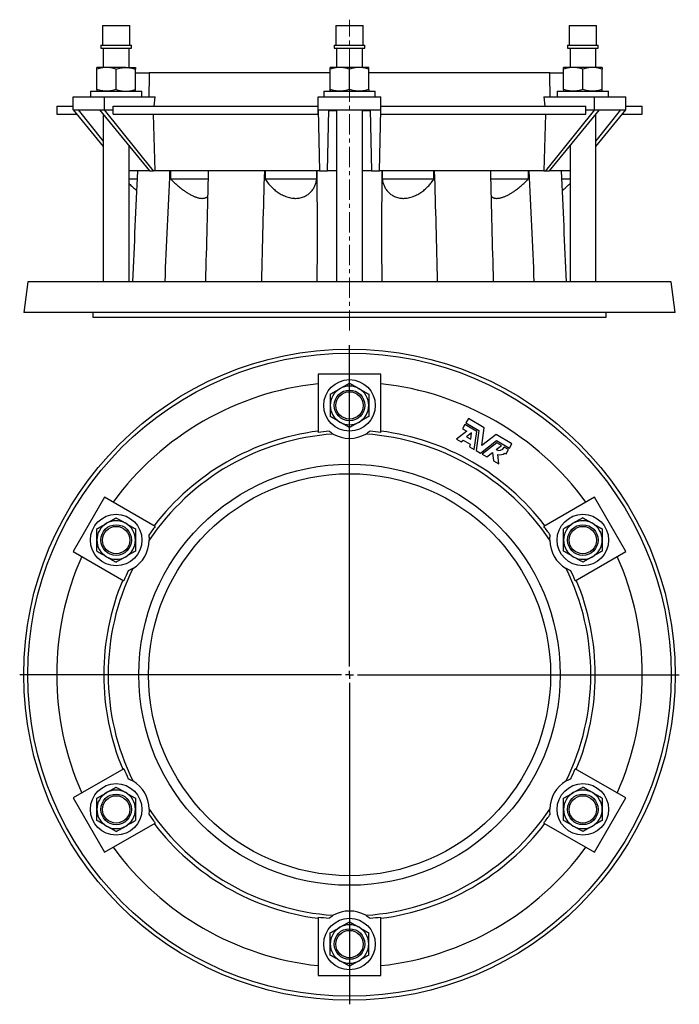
# Model space of a CAD drawing. Header units: millimetres. Extents: x 5 to 838, y -526 to 594.
# Tile 1 of 2: x 5 to 415, y -18 to 594. Entities that reach past the tile are written whole.
import ezdxf

# ---------------------------------------------------------------- set-up
doc = ezdxf.new("R2010")
doc.units = ezdxf.units.MM
doc.linetypes.add('CENTERX2', pattern=[20.32, 12.7, -2.54, 2.54, -2.54])
doc.layers.add('FORMAT', color=7, linetype='Continuous')

# ---------------------------------------------------------------- blocks, each defined once
blk = doc.blocks.new('SW_CENTERMARKSYMBOL_0')
at = {"layer": 'FORMAT', "color": 0}
for p, q in [((0, 5), (0, 205)), ((-5, 0), (-205, 0)), ((0, 0), (-2.5, 0)), ((0, 0), (0, 2.5)), ((0, 0), (0, -2.5)), ((0, 0), (2.5, 0)), ((5, 0), (205, 0)), ((0, -5), (0, -205))]:
    blk.add_line(p, q, dxfattribs=at)

msp = doc.modelspace()

# ---------------------------------------------------------------- linework, layer by layer
at = {"color": 7, "linetype": 'Continuous', "lineweight": 25}
for p, q in [((56.8, 590.76), (56.8, 578.49)), ((56.8, 590.76), (73.8, 590.76)), ((73.8, 578.49), (73.8, 590.76)), ((201.86, 590.76), (201.86, 578.49)), ((201.86, 590.76), (218.86, 590.76)), ((218.86, 578.49), (218.86, 590.76)), ((346.92, 590.76), (346.92, 578.49)), ((346.92, 590.76), (347.08, 590.76)), ((347.08, 590.76), (363.92, 590.76)), ((363.92, 578.49), (363.92, 590.76)), ((55.77, 578.49), (55.77, 576.49)), ((55.77, 578.49), (74.82, 578.49)), ((55.77, 576.49), (74.82, 576.49)), ((57.3, 576.49), (57.3, 564.56)), ((73.3, 564.56), (73.3, 576.49)), ((74.82, 576.49), (74.82, 578.49)), ((200.83, 578.49), (200.83, 576.49)), ((200.83, 578.49), (219.88, 578.49)), ((200.83, 576.49), (219.88, 576.49)), ((202.36, 576.49), (202.36, 564.56)), ((218.36, 564.56), (218.36, 576.49)), ((219.88, 576.49), (219.88, 578.49)), ((345.89, 578.49), (345.89, 576.49)), ((345.89, 578.49), (346.08, 578.49)), ((345.89, 576.49), (346.08, 576.49)), ((346.08, 578.49), (364.94, 578.49)), ((346.08, 576.49), (364.94, 576.49)), ((347.42, 576.49), (347.42, 564.56)), ((363.42, 564.56), (363.42, 576.49)), ((364.94, 576.49), (364.94, 578.49)), ((59.3, 564.56), (53.3, 564.56)), ((53.3, 550.83), (53.3, 563.49)), ((71.3, 564.56), (59.3, 564.56)), ((65.3, 550.83), (65.3, 563.49)), ((71.3, 564.56), (77.3, 564.56)), ((77.3, 550.83), (77.3, 563.49)), ((204.36, 564.56), (198.36, 564.56)), ((198.36, 550.83), (198.36, 563.49)), ((216.36, 564.56), (204.36, 564.56)), ((210.36, 550.83), (210.36, 563.49)), ((222.36, 564.56), (216.36, 564.56)), ((222.36, 550.83), (222.36, 563.49)), ((349.42, 564.56), (343.42, 564.56)), ((343.42, 550.83), (343.42, 563.49)), ((361.42, 564.56), (349.42, 564.56)), ((355.42, 550.83), (355.42, 563.49)), ((367.42, 564.56), (361.42, 564.56)), ((367.42, 550.83), (367.42, 563.49)), ((77.3, 561.26), (85.8, 561.26)), ((198.36, 561.26), (85.8, 561.26)), ((334.92, 561.26), (222.36, 561.26)), ((334.92, 561.26), (343.42, 561.26)), ((38.66, 538.26), (38.66, 546.26)), ((38.66, 546.26), (58.16, 546.26)), ((49.3, 549.76), (49.3, 546.26)), ((49.3, 549.76), (49.94, 549.76)), ((49.94, 549.76), (81.3, 549.76)), ((58.16, 538.26), (58.16, 546.26)), ((58.16, 546.26), (89.58, 546.26)), ((81.3, 546.26), (81.3, 549.76)), ((88.93, 540.56), (89.58, 546.26)), ((190.86, 538.26), (190.86, 546.26)), ((190.86, 546.26), (229.86, 546.26)), ((194.36, 549.76), (194.36, 546.26)), ((194.36, 549.76), (206.58, 549.76)), ((206.58, 549.76), (226.36, 549.76)), ((226.36, 546.26), (226.36, 549.76)), ((229.86, 538.26), (229.86, 546.26)), ((331.13, 546.26), (331.79, 540.56)), ((331.13, 546.26), (362.55, 546.26)), ((339.42, 549.76), (339.42, 546.26)), ((339.42, 549.76), (366.99, 549.76)), ((362.55, 538.26), (362.55, 546.26)), ((362.55, 546.26), (382.05, 546.26)), ((366.99, 549.76), (371.42, 549.76)), ((371.42, 546.26), (371.42, 549.76)), ((382.05, 538.26), (382.05, 546.26)), ((28.36, 540.56), (28.36, 535.56)), ((28.36, 540.56), (38.66, 540.56)), ((63.4, 538.26), (63.4, 540.56)), ((63.4, 540.56), (190.86, 540.56)), ((229.86, 540.56), (357.32, 540.56)), ((357.32, 538.26), (357.32, 540.56)), ((382.05, 540.56), (392.36, 540.56)), ((392.36, 535.56), (392.36, 540.56)), ((28.36, 535.56), (40.87, 535.56)), ((38.66, 538.26), (41.96, 538.26)), ((38.66, 538.26), (57.3, 515.48)), ((41.96, 538.26), (54.86, 538.26)), ((57.3, 519.01), (41.96, 538.26)), ((54.86, 538.26), (85.95, 500.26)), ((54.86, 538.26), (58.16, 538.26)), ((57.3, 535.29), (57.3, 431.26)), ((58.16, 538.26), (63.4, 538.26)), ((88.45, 500.26), (58.16, 538.26)), ((63.4, 535.56), (63.4, 538.26)), ((63.4, 535.56), (190.86, 535.56)), ((89.51, 500.26), (88.61, 535.56)), ((190.86, 538.26), (197.45, 538.26)), ((190.86, 538.26), (191.65, 500.26)), ((190.86, 535.56), (190.86, 538.26)), ((190.87, 537.51), (190.86, 537.51)), ((196.65, 500.26), (197.45, 538.26)), ((202.36, 537.51), (197.43, 537.51)), ((197.45, 538.26), (223.26, 538.26)), ((202.36, 538.26), (202.36, 431.26)), ((218.36, 431.26), (218.36, 538.26)), ((223.28, 537.51), (218.36, 537.51)), ((223.26, 538.26), (224.06, 500.26)), ((223.26, 538.26), (229.86, 538.26)), ((229.06, 500.26), (229.86, 538.26)), ((229.86, 537.51), (229.84, 537.51)), ((229.86, 535.56), (229.86, 538.26)), ((229.86, 535.56), (357.32, 535.56)), ((332.1, 535.56), (331.2, 500.26)), ((362.55, 538.26), (332.26, 500.26)), ((334.76, 500.26), (365.85, 538.26)), ((357.32, 535.56), (357.32, 538.26)), ((357.32, 538.26), (362.55, 538.26)), ((362.55, 538.26), (365.85, 538.26)), ((378.76, 538.26), (363.42, 519.01)), ((363.42, 515.48), (382.05, 538.26)), ((363.42, 431.26), (363.42, 535.29)), ((365.85, 538.26), (378.76, 538.26)), ((378.76, 538.26), (382.05, 538.26)), ((379.84, 535.56), (392.36, 535.56)), ((73.3, 431.26), (73.3, 515.73)), ((347.42, 515.73), (347.42, 431.26)), ((85.95, 500.26), (73.3, 500.26)), ((85.95, 500.26), (88.45, 500.26)), ((89.51, 500.26), (88.45, 500.26)), ((191.65, 500.26), (89.51, 500.26)), ((99.16, 500.26), (99.16, 495.26)), ((157.9, 500.26), (157.9, 495.26)), ((190.03, 495.26), (190.03, 500.26)), ((191.65, 500.26), (196.65, 500.26)), ((202.36, 500.26), (196.65, 500.26)), ((224.06, 500.26), (218.36, 500.26)), ((224.06, 500.26), (229.06, 500.26)), ((331.2, 500.26), (229.06, 500.26)), ((230.69, 500.26), (230.69, 495.26)), ((262.82, 495.26), (262.82, 500.26)), ((321.55, 495.26), (321.55, 500.26)), ((331.2, 500.26), (332.26, 500.26)), ((332.26, 500.26), (334.76, 500.26)), ((347.42, 500.26), (334.76, 500.26)), ((73.3, 495.26), (78.28, 495.26)), ((99.16, 495.26), (122.41, 495.26)), ((157.9, 495.26), (190.03, 495.26)), ((230.69, 495.26), (262.82, 495.26)), ((298.31, 495.26), (321.55, 495.26)), ((342.44, 495.26), (347.42, 495.26)), ((10.36, 431.26), (7.86, 412.26)), ((410.36, 431.26), (10.36, 431.26)), ((412.86, 412.26), (410.36, 431.26)), ((412.86, 412.26), (7.86, 412.26)), ((50.86, 412.26), (50.86, 409.26)), ((369.86, 409.26), (369.86, 412.26)), ((50.86, 409.26), (210.36, 409.26)), ((210.36, 409.26), (369.86, 409.26)), ((190.86, 373.9), (190.86, 337.62)), ((229.86, 373.9), (190.86, 373.9)), ((229.86, 337.62), (229.86, 373.9)), ((284.29, 346.16), (282.75, 343.49)), ((282.75, 343.49), (290.76, 338.86)), ((294.13, 340.47), (284.29, 346.16)), ((283.2, 338.42), (276.86, 333.29)), ((282.15, 342.46), (280.67, 339.88)), ((280.67, 339.88), (283.2, 338.42)), ((289.47, 338.23), (282.15, 342.46)), ((286.23, 337.29), (283.15, 334.8)), ((285.69, 333.34), (286.23, 337.29)), ((287.91, 326.91), (289.47, 338.23)), ((290.76, 338.86), (289.02, 326.27)), ((292.6, 329.35), (294.13, 340.47)), ((276.86, 333.29), (279.72, 331.64)), ((279.72, 331.64), (281.08, 332.74)), ((281.08, 332.74), (285.27, 330.32)), ((283.15, 334.8), (285.69, 333.34)), ((291.72, 324.71), (301.75, 332.51)), ((301.47, 336.24), (292.6, 329.35)), ((301.85, 331.08), (292.83, 324.07)), ((311.31, 330.56), (301.47, 336.24)), ((301.75, 332.51), (309.77, 327.89)), ((304.74, 329.42), (301.85, 331.08)), ((285.27, 330.32), (285.03, 328.57)), ((285.03, 328.57), (287.91, 326.91)), ((289.02, 326.27), (291.72, 324.71)), ((295.71, 322.41), (299.26, 325.16)), ((299.26, 325.16), (299.89, 319.99)), ((301.44, 326.86), (304.74, 329.42)), ((309.17, 326.86), (306.6, 328.34)), ((306.92, 324.73), (307.69, 324.28)), ((307.69, 324.28), (309.17, 326.86)), ((309.77, 327.89), (311.31, 330.56)), ((292.83, 324.07), (295.71, 322.41)), ((299.89, 319.99), (303.24, 318.06)), ((303.24, 318.06), (302.52, 323.91)), ((58.16, 297.29), (38.66, 263.51)), ((89.58, 279.15), (58.16, 297.29)), ((362.55, 297.29), (331.13, 279.15)), ((382.05, 263.51), (362.55, 297.29)), ((38.66, 263.51), (70.08, 245.37)), ((350.63, 245.37), (382.05, 263.51)), ((70.08, 128.43), (38.66, 110.29)), ((382.05, 110.29), (350.63, 128.43)), ((38.66, 110.29), (58.16, 76.51)), ((362.55, 76.51), (382.05, 110.29)), ((58.16, 76.51), (89.58, 94.66)), ((331.13, 94.66), (362.55, 76.51)), ((190.86, 36.18), (190.86, -0.1)), ((229.86, -0.1), (229.86, 36.18)), ((190.86, -0.1), (229.86, -0.1))]:
    msp.add_line(p, q, dxfattribs=at)
for centre, radius in [((210.36, 186.9), 202.5), ((210.36, 186.9), 200), ((210.36, 354.4), 16), ((210.36, 354.4), 9.52), ((210.36, 354.4), 8.5), ((210.36, 186.9), 131), ((210.36, 186.9), 125), ((65.3, 270.65), 16), ((355.42, 270.65), 16), ((65.3, 270.65), 9.53), ((65.3, 270.65), 8.5), ((355.42, 270.65), 9.52), ((355.42, 270.65), 8.5), ((65.3, 103.15), 16), ((355.42, 103.15), 16), ((65.3, 103.15), 9.53), ((65.3, 103.15), 8.5), ((355.42, 103.15), 9.52), ((355.42, 103.15), 8.5), ((210.36, 19.4), 16), ((210.36, 19.4), 9.52), ((210.36, 19.4), 8.5)]:
    msp.add_circle(centre, radius, dxfattribs=at)
for centre, radius, start, end in [((210.36, 186.9), 182, 96.15064, 143.84936), ((210.36, 186.9), 182, 36.15064, 83.84936), ((210.36, 354.4), 12, 120, 180), ((210.36, 354.4), 12, 60, 120), ((210.36, 354.4), 12, 0, 60), ((210.36, 354.4), 12, 180, 240), ((210.36, 354.4), 12, 300, 0), ((210.36, 354.4), 12, 240, 300), ((210.36, 186.9), 152.73, 97.33557, 142.66443), ((210.36, 186.9), 151.97, 94.80892, 97.37199), ((210.36, 186.9), 151.97, 82.62801, 85.19108), ((210.36, 186.9), 152.73, 37.33557, 82.66443), ((210.36, 186.9), 150, 93.86015, 146.13985), ((210.36, 354.4), 20.5, 240.48869, 299.51131), ((210.36, 186.9), 150, 33.86015, 86.13985), ((303.25, 330.27), 3.86, 242.05228, 330), ((303.97, 328.36), 4.68, 251.99113, 309.07517), ((65.3, 270.65), 12, 60, 120), ((355.42, 270.65), 12, 60, 120), ((65.3, 270.65), 12, 120, 180), ((65.3, 270.65), 12, 0, 60), ((210.36, 186.9), 151.97, 142.62801, 145.19108), ((210.36, 186.9), 151.97, 34.80892, 37.37199), ((355.42, 270.65), 12, 120, 180), ((355.42, 270.65), 12, 0, 60), ((65.3, 270.65), 12, 180, 240), ((65.3, 270.65), 12, 300, 0), ((65.3, 270.65), 20.5, 300.48869, 359.51131), ((355.42, 270.65), 20.5, 180.48869, 239.51131), ((355.42, 270.65), 12, 180, 240), ((355.42, 270.65), 12, 300, 0), ((210.36, 186.9), 182, 156.15064, 203.84936), ((65.3, 270.65), 12, 240, 300), ((355.42, 270.65), 12, 240, 300), ((210.36, 186.9), 182, 336.15064, 23.84936), ((210.36, 186.9), 150, 153.86015, 206.13985), ((210.36, 186.9), 151.97, 154.80892, 157.37199), ((210.36, 186.9), 150, 333.86015, 26.13985), ((210.36, 186.9), 151.97, 22.62801, 25.19108), ((210.36, 186.9), 152.73, 157.33557, 202.66443), ((210.36, 186.9), 152.73, 337.33557, 22.66443), ((210.36, 186.9), 151.97, 202.62801, 205.19108), ((210.36, 186.9), 151.97, 334.80892, 337.37199), ((65.3, 103.15), 20.5, 0.48869, 59.51131), ((355.42, 103.15), 20.5, 120.48869, 179.51131), ((65.3, 103.15), 12, 120, 180), ((65.3, 103.15), 12, 60, 120), ((65.3, 103.15), 12, 0, 60), ((355.42, 103.15), 12, 120, 180), ((355.42, 103.15), 12, 60, 120), ((355.42, 103.15), 12, 0, 60), ((65.3, 103.15), 12, 180, 240), ((65.3, 103.15), 12, 300, 0), ((210.36, 186.9), 151.97, 214.80892, 217.37199), ((210.36, 186.9), 150, 213.86015, 266.13985), ((210.36, 186.9), 150, 273.86015, 326.13985), ((210.36, 186.9), 151.97, 322.62801, 325.19108), ((355.42, 103.15), 12, 180, 240), ((355.42, 103.15), 12, 300, 0), ((65.3, 103.15), 12, 240, 300), ((210.36, 186.9), 152.73, 217.33557, 262.66443), ((210.36, 186.9), 152.73, 277.33557, 322.66443), ((355.42, 103.15), 12, 240, 300), ((210.36, 186.9), 182, 216.15064, 263.84936), ((210.36, 186.9), 182, 276.15064, 323.84936), ((210.36, 19.4), 20.5, 60.48869, 119.51131), ((210.36, 186.9), 151.97, 262.62801, 265.19108), ((210.36, 19.4), 12, 60, 120), ((210.36, 186.9), 151.97, 274.80892, 277.37199), ((210.36, 19.4), 12, 120, 180), ((210.36, 19.4), 12, 0, 60), ((210.36, 19.4), 12, 180, 240), ((210.36, 19.4), 12, 300, 0), ((210.36, 19.4), 12, 240, 300)]:
    msp.add_arc(centre, radius, start, end, dxfattribs=at)
for points, knots in [([(59.3, 564.56), (58.79, 564.56), (58.28, 564.53), (57.26, 564.44), (56.76, 564.36), (55.26, 564.08), (54.28, 563.81), (53.3, 563.49)], [0, 0, 0, 0, 0.25, 0.25, 0.5, 0.5, 1, 1, 1, 1]), ([(53.3, 563.49), (53.3, 563.82), (53.3, 564.08), (53.3, 564.46), (53.3, 564.56), (53.3, 564.56)], [0, 0, 0, 0, 0.5, 0.5, 1, 1, 1, 1]), ([(65.3, 563.49), (64.32, 563.82), (63.33, 564.08), (61.33, 564.46), (60.32, 564.56), (59.3, 564.56)], [0, 0, 0, 0, 0.5, 0.5, 1, 1, 1, 1]), ([(65.3, 563.49), (66.27, 563.81), (67.27, 564.09), (69.28, 564.46), (70.28, 564.56), (71.3, 564.56)], [0, 0, 0, 0, 0.5, 0.5, 1, 1, 1, 1]), ([(71.3, 564.56), (71.8, 564.56), (72.31, 564.54), (73.33, 564.44), (73.84, 564.36), (75.34, 564.08), (76.33, 563.81), (77.3, 563.49)], [0, 0, 0, 0, 0.25, 0.25, 0.5, 0.5, 1, 1, 1, 1]), ([(77.3, 564.56), (77.3, 564.56), (77.3, 564.53), (77.3, 564.44), (77.3, 564.36), (77.3, 564.08), (77.3, 563.81), (77.3, 563.49)], [0, 0, 0, 0, 0.25, 0.25, 0.5, 0.5, 1, 1, 1, 1]), ([(204.36, 564.56), (203.85, 564.56), (203.34, 564.53), (202.32, 564.44), (201.82, 564.36), (200.32, 564.08), (199.34, 563.81), (198.36, 563.49)], [0, 0, 0, 0, 0.25, 0.25, 0.5, 0.5, 1, 1, 1, 1]), ([(198.36, 563.49), (198.36, 563.81), (198.36, 564.09), (198.36, 564.46), (198.36, 564.56), (198.36, 564.56)], [0, 0, 0, 0, 0.5, 0.5, 1, 1, 1, 1]), ([(210.36, 563.49), (209.38, 563.82), (208.39, 564.08), (206.39, 564.46), (205.38, 564.56), (204.36, 564.56)], [0, 0, 0, 0, 0.5, 0.5, 1, 1, 1, 1]), ([(216.36, 564.56), (215.85, 564.56), (215.34, 564.53), (214.32, 564.44), (213.82, 564.36), (212.32, 564.08), (211.34, 563.81), (210.36, 563.49)], [0, 0, 0, 0, 0.25, 0.25, 0.5, 0.5, 1, 1, 1, 1]), ([(222.36, 563.49), (221.38, 563.82), (220.39, 564.08), (218.39, 564.46), (217.38, 564.56), (216.36, 564.56)], [0, 0, 0, 0, 0.5, 0.5, 1, 1, 1, 1]), ([(222.36, 563.49), (222.36, 563.81), (222.36, 564.09), (222.36, 564.46), (222.36, 564.56), (222.36, 564.56)], [0, 0, 0, 0, 0.5, 0.5, 1, 1, 1, 1]), ([(349.42, 564.56), (348.91, 564.56), (348.4, 564.54), (347.38, 564.44), (346.87, 564.36), (345.37, 564.08), (344.39, 563.81), (343.42, 563.49)], [0, 0, 0, 0, 0.25, 0.25, 0.5, 0.5, 1, 1, 1, 1]), ([(343.42, 563.49), (343.42, 563.82), (343.42, 564.08), (343.42, 564.46), (343.42, 564.56), (343.42, 564.56)], [0, 0, 0, 0, 0.5, 0.5, 1, 1, 1, 1]), ([(355.42, 563.49), (354.44, 563.81), (353.44, 564.09), (351.44, 564.46), (350.43, 564.56), (349.42, 564.56)], [0, 0, 0, 0, 0.5, 0.5, 1, 1, 1, 1]), ([(361.42, 564.56), (360.91, 564.56), (360.4, 564.53), (359.38, 564.44), (358.88, 564.36), (357.38, 564.08), (356.4, 563.81), (355.42, 563.49)], [0, 0, 0, 0, 0.25, 0.25, 0.5, 0.5, 1, 1, 1, 1]), ([(367.42, 563.49), (366.43, 563.82), (365.45, 564.08), (363.45, 564.46), (362.44, 564.56), (361.42, 564.56)], [0, 0, 0, 0, 0.5, 0.5, 1, 1, 1, 1]), ([(367.42, 564.56), (367.42, 564.56), (367.42, 564.53), (367.42, 564.44), (367.42, 564.36), (367.42, 564.08), (367.42, 563.81), (367.42, 563.49)], [0, 0, 0, 0, 0.25, 0.25, 0.5, 0.5, 1, 1, 1, 1]), ([(85.8, 561.26), (85.8, 558.77), (85.78, 556.28), (85.7, 551.28), (85.65, 548.77), (85.58, 546.26)], [0, 0, 0, 0, 0.5, 0.5, 1, 1, 1, 1]), ([(335.14, 546.26), (335.07, 548.77), (335.01, 551.28), (334.93, 556.28), (334.91, 558.77), (334.92, 561.26)], [0, 0, 0, 0, 0.5, 0.5, 1, 1, 1, 1]), ([(59.3, 549.76), (58.79, 549.76), (58.28, 549.79), (57.26, 549.88), (56.76, 549.96), (55.26, 550.24), (54.28, 550.51), (53.3, 550.83)], [0, 0, 0, 0, 0.25, 0.25, 0.5, 0.5, 1, 1, 1, 1]), ([(53.3, 550.83), (53.3, 550.5), (53.3, 550.24), (53.3, 549.86), (53.3, 549.76), (53.3, 549.76)], [0, 0, 0, 0, 0.5, 0.5, 1, 1, 1, 1]), ([(65.3, 550.83), (64.32, 550.5), (63.33, 550.24), (61.33, 549.86), (60.32, 549.76), (59.3, 549.76)], [0, 0, 0, 0, 0.5, 0.5, 1, 1, 1, 1]), ([(65.3, 550.83), (66.27, 550.51), (67.27, 550.23), (69.28, 549.86), (70.28, 549.76), (71.3, 549.76)], [0, 0, 0, 0, 0.5, 0.5, 1, 1, 1, 1]), ([(71.3, 549.76), (71.8, 549.76), (72.31, 549.78), (73.33, 549.88), (73.84, 549.96), (75.34, 550.24), (76.33, 550.51), (77.3, 550.83)], [0, 0, 0, 0, 0.25, 0.25, 0.5, 0.5, 1, 1, 1, 1]), ([(77.3, 549.76), (77.3, 549.76), (77.3, 549.79), (77.3, 549.88), (77.3, 549.96), (77.3, 550.24), (77.3, 550.51), (77.3, 550.83)], [0, 0, 0, 0, 0.25, 0.25, 0.5, 0.5, 1, 1, 1, 1]), ([(198.16, 549.76), (198.18, 549.85), (198.24, 550.24), (198.3, 550.63), (198.36, 550.94)], [0, 0, 0, 0, 0.221554, 1, 1, 1, 1]), ([(204.36, 549.76), (203.85, 549.76), (203.34, 549.79), (202.32, 549.88), (201.82, 549.96), (200.32, 550.24), (199.34, 550.51), (198.36, 550.83)], [0, 0, 0, 0, 0.25, 0.25, 0.5, 0.5, 1, 1, 1, 1]), ([(198.36, 550.83), (198.36, 550.51), (198.36, 550.23), (198.36, 549.86), (198.36, 549.76), (198.36, 549.76)], [0, 0, 0, 0, 0.5, 0.5, 1, 1, 1, 1]), ([(210.36, 550.83), (209.38, 550.5), (208.39, 550.24), (206.39, 549.86), (205.38, 549.76), (204.36, 549.76)], [0, 0, 0, 0, 0.5, 0.5, 1, 1, 1, 1]), ([(216.36, 549.76), (215.85, 549.76), (215.34, 549.79), (214.32, 549.88), (213.82, 549.96), (212.32, 550.24), (211.34, 550.51), (210.36, 550.83)], [0, 0, 0, 0, 0.25, 0.25, 0.5, 0.5, 1, 1, 1, 1]), ([(222.36, 550.83), (221.38, 550.5), (220.39, 550.24), (218.39, 549.86), (217.38, 549.76), (216.36, 549.76)], [0, 0, 0, 0, 0.5, 0.5, 1, 1, 1, 1]), ([(222.36, 550.94), (222.41, 550.63), (222.48, 550.24), (222.54, 549.85), (222.55, 549.76)], [0, 0, 0, 0, 0.776019, 1, 1, 1, 1]), ([(222.36, 550.83), (222.36, 550.51), (222.36, 550.23), (222.36, 549.86), (222.36, 549.76), (222.36, 549.76)], [0, 0, 0, 0, 0.5, 0.5, 1, 1, 1, 1]), ([(349.42, 549.76), (348.91, 549.76), (348.4, 549.78), (347.38, 549.88), (346.87, 549.96), (345.37, 550.24), (344.39, 550.51), (343.42, 550.83)], [0, 0, 0, 0, 0.25, 0.25, 0.5, 0.5, 1, 1, 1, 1]), ([(343.42, 550.83), (343.42, 550.5), (343.42, 550.24), (343.42, 549.86), (343.42, 549.76), (343.42, 549.76)], [0, 0, 0, 0, 0.5, 0.5, 1, 1, 1, 1]), ([(355.42, 550.83), (354.44, 550.51), (353.44, 550.23), (351.44, 549.86), (350.43, 549.76), (349.42, 549.76)], [0, 0, 0, 0, 0.5, 0.5, 1, 1, 1, 1]), ([(361.42, 549.76), (360.91, 549.76), (360.4, 549.79), (359.38, 549.88), (358.88, 549.96), (357.38, 550.24), (356.4, 550.51), (355.42, 550.83)], [0, 0, 0, 0, 0.25, 0.25, 0.5, 0.5, 1, 1, 1, 1]), ([(367.42, 550.83), (366.43, 550.5), (365.45, 550.24), (363.45, 549.86), (362.44, 549.76), (361.42, 549.76)], [0, 0, 0, 0, 0.5, 0.5, 1, 1, 1, 1]), ([(367.42, 549.76), (367.42, 549.76), (367.42, 549.79), (367.42, 549.88), (367.42, 549.96), (367.42, 550.24), (367.42, 550.51), (367.42, 550.83)], [0, 0, 0, 0, 0.25, 0.25, 0.5, 0.5, 1, 1, 1, 1]), ([(73.3, 492.32), (73.35, 492.28), (73.76, 491.89), (74.53, 491.17), (75.61, 490.17), (76.56, 489.31), (77.35, 488.61), (77.79, 488.24), (77.98, 488.07)], [0, 0, 0, 0, 0.030124, 0.258448, 0.486919, 0.715195, 0.871237, 1, 1, 1, 1]), ([(99.16, 495.26), (99.5, 494.91), (100.17, 494.22), (101.23, 493.19), (102.32, 492.17), (103.45, 491.17), (104.62, 490.17), (105.69, 489.31), (106.65, 488.58), (107.5, 487.96), (108.37, 487.35), (109.25, 486.77), (110.15, 486.21), (111.1, 485.66), (112.09, 485.12), (113.02, 484.67), (113.84, 484.31), (114.55, 484.03), (115.3, 483.77), (116.09, 483.54), (116.92, 483.34), (117.73, 483.21), (118.51, 483.15), (119.23, 483.16), (119.92, 483.24), (120.56, 483.38), (121.14, 483.59), (121.65, 483.85), (121.99, 484.06), (122.15, 484.2), (122.16, 484.22)], [0, 0, 0, 0, 0.0485923, 0.0972088, 0.1457969, 0.19548, 0.2451956, 0.2948685, 0.3288229, 0.3627925, 0.3967427, 0.4314175, 0.4661148, 0.500782, 0.5403888, 0.5799902, 0.6070667, 0.6341637, 0.6612349, 0.6943432, 0.7274484, 0.7614892, 0.7955285, 0.828659, 0.8617905, 0.8959245, 0.9300613, 0.9627481, 0.9954378, 1, 1, 1, 1]), ([(157.9, 495.26), (158.81, 493.81), (159.88, 492.4), (161.44, 490.71), (161.76, 490.38), (162.43, 489.72), (162.77, 489.39), (163.85, 488.43), (164.61, 487.82), (166.21, 486.67), (167.06, 486.13), (168.86, 485.14), (169.79, 484.7), (171.25, 484.15), (171.74, 483.98), (172.75, 483.69), (173.26, 483.57), (174.28, 483.37), (174.79, 483.29), (175.56, 483.21), (175.82, 483.19), (176.33, 483.17), (176.59, 483.16), (177.85, 483.16), (178.83, 483.26), (180.23, 483.57), (180.68, 483.69), (181.56, 483.98), (181.97, 484.15), (183.18, 484.7), (183.93, 485.15), (185.26, 486.13), (185.85, 486.67), (186.92, 487.82), (187.39, 488.44), (188.21, 489.71), (188.56, 490.37), (189.15, 491.72), (189.39, 492.41), (189.78, 493.81), (189.93, 494.53), (190.03, 495.26)], [0, 0, 0, 0, 0.125, 0.125, 0.15625, 0.15625, 0.1875, 0.1875, 0.25, 0.25, 0.3125, 0.3125, 0.375, 0.375, 0.40625, 0.40625, 0.4375, 0.4375, 0.46875, 0.46875, 0.484375, 0.484375, 0.5, 0.5, 0.5625, 0.5625, 0.59375, 0.59375, 0.625, 0.625, 0.6875, 0.6875, 0.75, 0.75, 0.8125, 0.8125, 0.875, 0.875, 0.9375, 0.9375, 1, 1, 1, 1]), ([(230.69, 495.26), (230.88, 493.81), (231.26, 492.4), (232, 490.71), (232.17, 490.38), (232.52, 489.72), (232.71, 489.39), (233.33, 488.43), (233.8, 487.82), (234.86, 486.67), (235.45, 486.13), (236.8, 485.14), (237.53, 484.7), (238.73, 484.15), (239.15, 483.98), (240.03, 483.69), (240.48, 483.57), (241.41, 483.37), (241.89, 483.29), (242.62, 483.21), (242.87, 483.19), (243.37, 483.17), (243.62, 483.16), (244.89, 483.16), (245.91, 483.26), (247.44, 483.57), (247.96, 483.69), (248.96, 483.98), (249.46, 484.15), (250.92, 484.7), (251.87, 485.15), (253.66, 486.13), (254.5, 486.67), (256.11, 487.82), (256.87, 488.44), (258.3, 489.71), (258.96, 490.37), (260.2, 491.72), (260.78, 492.41), (261.86, 493.81), (262.36, 494.53), (262.82, 495.26)], [0, 0, 0, 0, 0.125, 0.125, 0.15625, 0.15625, 0.1875, 0.1875, 0.25, 0.25, 0.3125, 0.3125, 0.375, 0.375, 0.40625, 0.40625, 0.4375, 0.4375, 0.46875, 0.46875, 0.484375, 0.484375, 0.5, 0.5, 0.5625, 0.5625, 0.59375, 0.59375, 0.625, 0.625, 0.6875, 0.6875, 0.75, 0.75, 0.8125, 0.8125, 0.875, 0.875, 0.9375, 0.9375, 1, 1, 1, 1]), ([(298.55, 484.22), (298.62, 484.16), (298.82, 484), (299.2, 483.77), (299.7, 483.54), (300.29, 483.34), (300.94, 483.21), (301.64, 483.15), (302.38, 483.16), (303.15, 483.24), (303.97, 483.38), (304.81, 483.59), (305.66, 483.85), (306.51, 484.16), (307.38, 484.53), (308.26, 484.94), (309.14, 485.39), (310.01, 485.88), (310.89, 486.41), (311.77, 486.97), (312.64, 487.56), (313.63, 488.25), (314.71, 489.07), (315.88, 490), (317.04, 490.97), (318.17, 491.97), (319.28, 493), (320.42, 494.1), (321.16, 494.86), (321.55, 495.26)], [0, 0, 0, 0, 0.0178717, 0.0449382, 0.0780405, 0.1111398, 0.1451745, 0.1792076, 0.2123322, 0.2454577, 0.2795856, 0.3137163, 0.3463972, 0.3790812, 0.4124589, 0.4458398, 0.4792428, 0.5126783, 0.5460896, 0.5804291, 0.614793, 0.6491385, 0.6974788, 0.7458656, 0.7942182, 0.8438968, 0.8936098, 0.9432949, 1, 1, 1, 1]), ([(342.73, 488.07), (342.77, 488.1), (343.15, 488.43), (343.87, 489.07), (344.91, 490), (345.97, 490.97), (346.8, 491.74), (347.29, 492.2), (347.42, 492.32)], [0, 0, 0, 0, 0.027286, 0.249471, 0.471869, 0.694111, 0.922448, 1, 1, 1, 1]), ([(204.36, 364.79), (204.87, 365.09), (205.38, 365.38), (206.39, 365.97), (206.89, 366.26), (208.39, 367.12), (209.38, 367.69), (210.36, 368.26)], [0, 0, 0, 0, 0.25, 0.25, 0.5, 0.5, 1, 1, 1, 1]), ([(210.36, 368.26), (211.34, 367.69), (212.33, 367.12), (214.33, 365.97), (215.33, 365.38), (216.36, 364.79)], [0, 0, 0, 0, 0.5, 0.5, 1, 1, 1, 1]), ([(198.36, 361.33), (199.34, 361.9), (200.33, 362.47), (202.33, 363.62), (203.33, 364.2), (204.36, 364.79)], [0, 0, 0, 0, 0.5, 0.5, 1, 1, 1, 1]), ([(198.36, 361.33), (198.36, 360.2), (198.36, 359.05), (198.36, 356.74), (198.36, 355.57), (198.36, 354.4)], [0, 0, 0, 0, 0.5, 0.5, 1, 1, 1, 1]), ([(216.36, 364.79), (216.87, 364.5), (217.38, 364.21), (218.39, 363.62), (218.89, 363.33), (220.39, 362.47), (221.38, 361.9), (222.36, 361.33)], [0, 0, 0, 0, 0.25, 0.25, 0.5, 0.5, 1, 1, 1, 1]), ([(222.36, 361.33), (222.36, 360.2), (222.36, 359.05), (222.36, 356.74), (222.36, 355.57), (222.36, 354.4)], [0, 0, 0, 0, 0.5, 0.5, 1, 1, 1, 1]), ([(198.36, 354.4), (198.36, 353.82), (198.36, 353.23), (198.36, 352.05), (198.36, 351.46), (198.36, 349.73), (198.36, 348.59), (198.36, 347.47)], [0, 0, 0, 0, 0.25, 0.25, 0.5, 0.5, 1, 1, 1, 1]), ([(222.36, 354.4), (222.36, 353.82), (222.36, 353.23), (222.36, 352.05), (222.36, 351.46), (222.36, 349.73), (222.36, 348.59), (222.36, 347.47)], [0, 0, 0, 0, 0.25, 0.25, 0.5, 0.5, 1, 1, 1, 1]), ([(204.36, 344.01), (203.85, 344.3), (203.34, 344.6), (202.32, 345.18), (201.82, 345.47), (200.32, 346.34), (199.34, 346.91), (198.36, 347.47)], [0, 0, 0, 0, 0.25, 0.25, 0.5, 0.5, 1, 1, 1, 1]), ([(210.36, 340.55), (209.38, 341.11), (208.39, 341.68), (206.39, 342.84), (205.38, 343.42), (204.36, 344.01)], [0, 0, 0, 0, 0.5, 0.5, 1, 1, 1, 1]), ([(216.36, 344.01), (215.85, 343.72), (215.34, 343.42), (214.32, 342.84), (213.82, 342.55), (212.32, 341.68), (211.34, 341.11), (210.36, 340.55)], [0, 0, 0, 0, 0.25, 0.25, 0.5, 0.5, 1, 1, 1, 1]), ([(222.36, 347.47), (221.38, 346.91), (220.39, 346.34), (218.39, 345.18), (217.38, 344.6), (216.36, 344.01)], [0, 0, 0, 0, 0.5, 0.5, 1, 1, 1, 1]), ([(200.26, 336.56), (199.74, 336.86), (199.27, 337.15), (198.4, 337.74), (197.99, 338.04), (197.62, 338.34)], [0, 0, 0, 0, 0.5, 0.5, 1, 1, 1, 1]), ([(223.1, 338.34), (222.72, 338.04), (222.32, 337.74), (221.44, 337.15), (220.97, 336.86), (220.45, 336.56)], [0, 0, 0, 0, 0.5, 0.5, 1, 1, 1, 1]), ([(59.3, 281.04), (59.81, 281.34), (60.32, 281.63), (61.33, 282.22), (61.83, 282.51), (63.33, 283.37), (64.32, 283.94), (65.3, 284.51)], [0, 0, 0, 0, 0.25, 0.25, 0.5, 0.5, 1, 1, 1, 1]), ([(65.3, 284.51), (66.27, 283.95), (67.27, 283.37), (69.28, 282.21), (70.28, 281.63), (71.3, 281.04)], [0, 0, 0, 0, 0.5, 0.5, 1, 1, 1, 1]), ([(355.42, 284.51), (354.44, 283.95), (353.44, 283.37), (351.44, 282.21), (350.43, 281.63), (349.42, 281.04)], [0, 0, 0, 0, 0.5, 0.5, 1, 1, 1, 1]), ([(355.42, 284.51), (356.4, 283.94), (357.39, 283.37), (359.38, 282.22), (360.39, 281.63), (361.42, 281.04)], [0, 0, 0, 0, 0.5, 0.5, 1, 1, 1, 1]), ([(53.3, 277.58), (54.28, 278.15), (55.27, 278.72), (57.27, 279.87), (58.28, 280.45), (59.3, 281.04)], [0, 0, 0, 0, 0.5, 0.5, 1, 1, 1, 1]), ([(53.3, 270.65), (53.3, 271.24), (53.3, 271.83), (53.3, 273), (53.3, 273.58), (53.3, 275.31), (53.3, 276.45), (53.3, 277.58)], [0, 0, 0, 0, 0.25, 0.25, 0.5, 0.5, 1, 1, 1, 1]), ([(71.3, 281.04), (71.8, 280.75), (72.31, 280.46), (73.33, 279.87), (73.84, 279.58), (75.34, 278.71), (76.33, 278.14), (77.3, 277.58)], [0, 0, 0, 0, 0.25, 0.25, 0.5, 0.5, 1, 1, 1, 1]), ([(77.3, 277.58), (77.3, 276.45), (77.3, 275.31), (77.3, 273), (77.3, 271.83), (77.3, 270.65)], [0, 0, 0, 0, 0.5, 0.5, 1, 1, 1, 1]), ([(349.42, 281.04), (348.91, 280.75), (348.4, 280.46), (347.38, 279.87), (346.87, 279.58), (345.37, 278.71), (344.39, 278.14), (343.42, 277.58)], [0, 0, 0, 0, 0.25, 0.25, 0.5, 0.5, 1, 1, 1, 1]), ([(343.42, 270.65), (343.42, 271.24), (343.42, 271.83), (343.42, 273), (343.42, 273.58), (343.42, 275.31), (343.42, 276.45), (343.42, 277.58)], [0, 0, 0, 0, 0.25, 0.25, 0.5, 0.5, 1, 1, 1, 1]), ([(361.42, 281.04), (361.93, 280.75), (362.44, 280.46), (363.45, 279.87), (363.95, 279.58), (365.45, 278.72), (366.44, 278.15), (367.42, 277.58)], [0, 0, 0, 0, 0.25, 0.25, 0.5, 0.5, 1, 1, 1, 1]), ([(367.42, 277.58), (367.42, 276.45), (367.42, 275.31), (367.42, 273), (367.42, 271.83), (367.42, 270.65)], [0, 0, 0, 0, 0.5, 0.5, 1, 1, 1, 1]), ([(53.3, 263.72), (53.3, 264.86), (53.3, 266), (53.3, 268.31), (53.3, 269.47), (53.3, 270.65)], [0, 0, 0, 0, 0.5, 0.5, 1, 1, 1, 1]), ([(77.3, 270.65), (77.3, 270.06), (77.3, 269.47), (77.3, 268.31), (77.3, 267.72), (77.3, 265.99), (77.3, 264.85), (77.3, 263.72)], [0, 0, 0, 0, 0.25, 0.25, 0.5, 0.5, 1, 1, 1, 1]), ([(85.58, 273.66), (85.65, 273.18), (85.7, 272.68), (85.78, 271.63), (85.8, 271.07), (85.8, 270.48)], [0, 0, 0, 0, 0.5, 0.5, 1, 1, 1, 1]), ([(334.92, 270.48), (334.91, 271.07), (334.93, 271.63), (335.01, 272.68), (335.07, 273.18), (335.14, 273.66)], [0, 0, 0, 0, 0.5, 0.5, 1, 1, 1, 1]), ([(343.42, 263.72), (343.42, 264.86), (343.42, 266), (343.42, 268.31), (343.42, 269.47), (343.42, 270.65)], [0, 0, 0, 0, 0.5, 0.5, 1, 1, 1, 1]), ([(367.42, 270.65), (367.42, 270.06), (367.42, 269.47), (367.42, 268.31), (367.42, 267.72), (367.42, 265.99), (367.42, 264.85), (367.42, 263.72)], [0, 0, 0, 0, 0.25, 0.25, 0.5, 0.5, 1, 1, 1, 1]), ([(53.3, 263.72), (54.27, 263.16), (55.27, 262.58), (57.28, 261.43), (58.28, 260.85), (59.3, 260.26)], [0, 0, 0, 0, 0.5, 0.5, 1, 1, 1, 1]), ([(77.3, 263.72), (76.32, 263.16), (75.33, 262.59), (73.33, 261.43), (72.32, 260.85), (71.3, 260.26)], [0, 0, 0, 0, 0.5, 0.5, 1, 1, 1, 1]), ([(349.42, 260.26), (348.91, 260.55), (348.4, 260.85), (347.38, 261.43), (346.88, 261.72), (345.38, 262.59), (344.4, 263.16), (343.42, 263.72)], [0, 0, 0, 0, 0.25, 0.25, 0.5, 0.5, 1, 1, 1, 1]), ([(367.42, 263.72), (366.44, 263.16), (365.44, 262.58), (363.44, 261.43), (362.43, 260.85), (361.42, 260.26)], [0, 0, 0, 0, 0.5, 0.5, 1, 1, 1, 1]), ([(59.3, 260.26), (59.8, 259.97), (60.31, 259.67), (61.33, 259.08), (61.84, 258.79), (63.34, 257.92), (64.33, 257.36), (65.3, 256.8)], [0, 0, 0, 0, 0.25, 0.25, 0.5, 0.5, 1, 1, 1, 1]), ([(71.3, 260.26), (70.79, 259.97), (70.28, 259.67), (69.26, 259.09), (68.76, 258.8), (67.26, 257.93), (66.28, 257.36), (65.3, 256.8)], [0, 0, 0, 0, 0.25, 0.25, 0.5, 0.5, 1, 1, 1, 1]), ([(355.42, 256.8), (354.43, 257.36), (353.45, 257.93), (351.45, 259.09), (350.44, 259.67), (349.42, 260.26)], [0, 0, 0, 0, 0.5, 0.5, 1, 1, 1, 1]), ([(361.42, 260.26), (360.91, 259.97), (360.4, 259.67), (359.38, 259.08), (358.87, 258.79), (357.37, 257.92), (356.39, 257.36), (355.42, 256.8)], [0, 0, 0, 0, 0.25, 0.25, 0.5, 0.5, 1, 1, 1, 1]), ([(75.7, 252.99), (75.19, 252.68), (74.7, 252.43), (73.74, 251.97), (73.28, 251.77), (72.84, 251.59)], [0, 0, 0, 0, 0.5, 0.5, 1, 1, 1, 1]), ([(347.88, 251.59), (347.43, 251.77), (346.97, 251.97), (346.02, 252.43), (345.53, 252.68), (345.01, 252.99)], [0, 0, 0, 0, 0.5, 0.5, 1, 1, 1, 1]), ([(59.3, 113.54), (59.8, 113.84), (60.31, 114.13), (61.33, 114.72), (61.84, 115.01), (63.34, 115.88), (64.33, 116.45), (65.3, 117.01)], [0, 0, 0, 0, 0.25, 0.25, 0.5, 0.5, 1, 1, 1, 1]), ([(65.3, 117.01), (66.28, 116.44), (67.27, 115.87), (69.27, 114.72), (70.28, 114.13), (71.3, 113.54)], [0, 0, 0, 0, 0.5, 0.5, 1, 1, 1, 1]), ([(72.84, 122.22), (73.28, 122.04), (73.74, 121.84), (74.7, 121.38), (75.19, 121.12), (75.7, 120.82)], [0, 0, 0, 0, 0.5, 0.5, 1, 1, 1, 1]), ([(345.01, 120.82), (345.53, 121.12), (346.02, 121.38), (346.97, 121.84), (347.43, 122.04), (347.88, 122.22)], [0, 0, 0, 0, 0.5, 0.5, 1, 1, 1, 1]), ([(349.42, 113.54), (349.93, 113.84), (350.44, 114.13), (351.45, 114.72), (351.95, 115.01), (353.45, 115.87), (354.44, 116.44), (355.42, 117.01)], [0, 0, 0, 0, 0.25, 0.25, 0.5, 0.5, 1, 1, 1, 1]), ([(361.42, 113.54), (360.91, 113.84), (360.4, 114.13), (359.38, 114.72), (358.87, 115.01), (357.37, 115.88), (356.39, 116.45), (355.42, 117.01)], [0, 0, 0, 0, 0.25, 0.25, 0.5, 0.5, 1, 1, 1, 1]), ([(53.3, 110.08), (54.27, 110.64), (55.27, 111.22), (57.28, 112.38), (58.28, 112.96), (59.3, 113.54)], [0, 0, 0, 0, 0.5, 0.5, 1, 1, 1, 1]), ([(71.3, 113.54), (71.81, 113.25), (72.32, 112.96), (73.33, 112.37), (73.83, 112.08), (75.33, 111.22), (76.32, 110.65), (77.3, 110.08)], [0, 0, 0, 0, 0.25, 0.25, 0.5, 0.5, 1, 1, 1, 1]), ([(343.42, 110.08), (344.4, 110.65), (345.39, 111.22), (347.38, 112.37), (348.39, 112.95), (349.42, 113.54)], [0, 0, 0, 0, 0.5, 0.5, 1, 1, 1, 1]), ([(367.42, 110.08), (366.44, 110.64), (365.44, 111.22), (363.44, 112.38), (362.43, 112.96), (361.42, 113.54)], [0, 0, 0, 0, 0.5, 0.5, 1, 1, 1, 1]), ([(53.3, 103.15), (53.3, 103.74), (53.3, 104.33), (53.3, 105.5), (53.3, 106.08), (53.3, 107.81), (53.3, 108.95), (53.3, 110.08)], [0, 0, 0, 0, 0.25, 0.25, 0.5, 0.5, 1, 1, 1, 1]), ([(77.3, 110.08), (77.3, 108.95), (77.3, 107.81), (77.3, 105.5), (77.3, 104.33), (77.3, 103.15)], [0, 0, 0, 0, 0.5, 0.5, 1, 1, 1, 1]), ([(343.42, 103.15), (343.42, 103.74), (343.42, 104.33), (343.42, 105.5), (343.42, 106.08), (343.42, 107.81), (343.42, 108.95), (343.42, 110.08)], [0, 0, 0, 0, 0.25, 0.25, 0.5, 0.5, 1, 1, 1, 1]), ([(367.42, 110.08), (367.42, 108.95), (367.42, 107.81), (367.42, 105.5), (367.42, 104.33), (367.42, 103.15)], [0, 0, 0, 0, 0.5, 0.5, 1, 1, 1, 1]), ([(53.3, 96.22), (53.3, 97.36), (53.3, 98.5), (53.3, 100.81), (53.3, 101.97), (53.3, 103.15)], [0, 0, 0, 0, 0.5, 0.5, 1, 1, 1, 1]), ([(77.3, 103.15), (77.3, 102.56), (77.3, 101.97), (77.3, 100.81), (77.3, 100.22), (77.3, 98.49), (77.3, 97.35), (77.3, 96.22)], [0, 0, 0, 0, 0.25, 0.25, 0.5, 0.5, 1, 1, 1, 1]), ([(85.8, 103.33), (85.8, 102.73), (85.78, 102.18), (85.7, 101.12), (85.65, 100.63), (85.58, 100.15)], [0, 0, 0, 0, 0.5, 0.5, 1, 1, 1, 1]), ([(335.14, 100.15), (335.07, 100.63), (335.01, 101.12), (334.93, 102.18), (334.91, 102.73), (334.92, 103.33)], [0, 0, 0, 0, 0.5, 0.5, 1, 1, 1, 1]), ([(343.42, 96.22), (343.42, 97.36), (343.42, 98.5), (343.42, 100.81), (343.42, 101.97), (343.42, 103.15)], [0, 0, 0, 0, 0.5, 0.5, 1, 1, 1, 1]), ([(367.42, 103.15), (367.42, 102.56), (367.42, 101.97), (367.42, 100.81), (367.42, 100.22), (367.42, 98.49), (367.42, 97.35), (367.42, 96.22)], [0, 0, 0, 0, 0.25, 0.25, 0.5, 0.5, 1, 1, 1, 1]), ([(59.3, 92.76), (58.79, 93.05), (58.28, 93.35), (57.26, 93.93), (56.76, 94.22), (55.26, 95.09), (54.28, 95.66), (53.3, 96.22)], [0, 0, 0, 0, 0.25, 0.25, 0.5, 0.5, 1, 1, 1, 1]), ([(65.3, 89.3), (64.32, 89.86), (63.33, 90.43), (61.33, 91.59), (60.32, 92.17), (59.3, 92.76)], [0, 0, 0, 0, 0.5, 0.5, 1, 1, 1, 1]), ([(65.3, 89.3), (66.27, 89.86), (67.27, 90.44), (69.28, 91.59), (70.28, 92.17), (71.3, 92.76)], [0, 0, 0, 0, 0.5, 0.5, 1, 1, 1, 1]), ([(71.3, 92.76), (71.8, 93.05), (72.31, 93.35), (73.33, 93.94), (73.84, 94.23), (75.34, 95.1), (76.33, 95.66), (77.3, 96.22)], [0, 0, 0, 0, 0.25, 0.25, 0.5, 0.5, 1, 1, 1, 1]), ([(349.42, 92.76), (348.91, 93.05), (348.4, 93.35), (347.38, 93.94), (346.87, 94.23), (345.37, 95.1), (344.39, 95.66), (343.42, 96.22)], [0, 0, 0, 0, 0.25, 0.25, 0.5, 0.5, 1, 1, 1, 1]), ([(355.42, 89.3), (354.44, 89.86), (353.44, 90.44), (351.44, 91.59), (350.43, 92.17), (349.42, 92.76)], [0, 0, 0, 0, 0.5, 0.5, 1, 1, 1, 1]), ([(361.42, 92.76), (360.91, 92.47), (360.4, 92.17), (359.38, 91.59), (358.88, 91.3), (357.38, 90.43), (356.4, 89.86), (355.42, 89.3)], [0, 0, 0, 0, 0.25, 0.25, 0.5, 0.5, 1, 1, 1, 1]), ([(367.42, 96.22), (366.43, 95.66), (365.45, 95.09), (363.45, 93.93), (362.44, 93.35), (361.42, 92.76)], [0, 0, 0, 0, 0.5, 0.5, 1, 1, 1, 1]), ([(197.62, 35.46), (197.99, 35.76), (198.4, 36.06), (199.27, 36.65), (199.74, 36.95), (200.26, 37.24)], [0, 0, 0, 0, 0.5, 0.5, 1, 1, 1, 1]), ([(220.45, 37.24), (220.97, 36.95), (221.44, 36.65), (222.32, 36.06), (222.72, 35.76), (223.1, 35.46)], [0, 0, 0, 0, 0.5, 0.5, 1, 1, 1, 1]), ([(204.36, 29.79), (204.87, 30.09), (205.38, 30.38), (206.39, 30.97), (206.89, 31.26), (208.39, 32.12), (209.38, 32.69), (210.36, 33.26)], [0, 0, 0, 0, 0.25, 0.25, 0.5, 0.5, 1, 1, 1, 1]), ([(210.36, 33.26), (211.34, 32.69), (212.33, 32.12), (214.33, 30.97), (215.33, 30.38), (216.36, 29.79)], [0, 0, 0, 0, 0.5, 0.5, 1, 1, 1, 1]), ([(198.36, 26.33), (199.34, 26.9), (200.33, 27.47), (202.33, 28.62), (203.33, 29.2), (204.36, 29.79)], [0, 0, 0, 0, 0.5, 0.5, 1, 1, 1, 1]), ([(198.36, 19.4), (198.36, 19.99), (198.36, 20.58), (198.36, 21.75), (198.36, 22.34), (198.36, 24.08), (198.36, 25.21), (198.36, 26.33)], [0, 0, 0, 0, 0.25, 0.25, 0.5, 0.5, 1, 1, 1, 1]), ([(216.36, 29.79), (216.87, 29.5), (217.38, 29.21), (218.39, 28.62), (218.89, 28.33), (220.39, 27.47), (221.38, 26.9), (222.36, 26.33)], [0, 0, 0, 0, 0.25, 0.25, 0.5, 0.5, 1, 1, 1, 1]), ([(222.36, 19.4), (222.36, 19.99), (222.36, 20.58), (222.36, 21.75), (222.36, 22.34), (222.36, 24.08), (222.36, 25.21), (222.36, 26.33)], [0, 0, 0, 0, 0.25, 0.25, 0.5, 0.5, 1, 1, 1, 1]), ([(198.36, 12.47), (198.36, 13.6), (198.36, 14.75), (198.36, 17.07), (198.36, 18.23), (198.36, 19.4)], [0, 0, 0, 0, 0.5, 0.5, 1, 1, 1, 1]), ([(222.36, 12.47), (222.36, 13.6), (222.36, 14.75), (222.36, 17.07), (222.36, 18.23), (222.36, 19.4)], [0, 0, 0, 0, 0.5, 0.5, 1, 1, 1, 1]), ([(204.36, 9.01), (203.85, 9.3), (203.34, 9.6), (202.32, 10.18), (201.82, 10.47), (200.32, 11.34), (199.34, 11.91), (198.36, 12.47)], [0, 0, 0, 0, 0.25, 0.25, 0.5, 0.5, 1, 1, 1, 1]), ([(222.36, 12.47), (221.38, 11.91), (220.39, 11.34), (218.39, 10.18), (217.38, 9.6), (216.36, 9.01)], [0, 0, 0, 0, 0.5, 0.5, 1, 1, 1, 1]), ([(210.36, 5.55), (209.38, 6.11), (208.39, 6.68), (206.39, 7.84), (205.38, 8.42), (204.36, 9.01)], [0, 0, 0, 0, 0.5, 0.5, 1, 1, 1, 1]), ([(216.36, 9.01), (215.85, 8.72), (215.34, 8.42), (214.32, 7.84), (213.82, 7.55), (212.32, 6.68), (211.34, 6.11), (210.36, 5.55)], [0, 0, 0, 0, 0.25, 0.25, 0.5, 0.5, 1, 1, 1, 1])]:
    msp.add_open_spline(points, degree=3, knots=knots, dxfattribs=at)
for points in [[(78.5, 500.26), (77.53, 477.26), (76.51, 454.26), (75.45, 431.26)], [(95.7, 431.26), (96.66, 454.26), (97.68, 477.26), (98.78, 500.26)], [(122.52, 500.26), (122.04, 477.26), (121.45, 454.26), (120.78, 431.26)], [(155.85, 431.26), (156.34, 454.26), (156.94, 477.26), (157.65, 500.26)], [(190.08, 500.26), (190.21, 477.26), (190.21, 454.26), (190.11, 431.26)], [(230.6, 431.26), (230.5, 454.26), (230.51, 477.26), (230.64, 500.26)], [(263.07, 500.26), (263.78, 477.26), (264.37, 454.26), (264.86, 431.26)], [(299.93, 431.26), (299.26, 454.26), (298.68, 477.26), (298.19, 500.26)], [(321.93, 500.26), (323.03, 477.26), (324.06, 454.26), (325.01, 431.26)], [(345.26, 431.26), (344.2, 454.26), (343.18, 477.26), (342.21, 500.26)]]:
    msp.add_open_spline(points, degree=3, dxfattribs=at)
at = {"layer": 'FORMAT', "linetype": 'CENTERX2', "lineweight": 18}
msp.add_line((210.36, 400.98), (210.36, 594.27), dxfattribs=at)

# ---------------------------------------------------------------- block references
at = {"layer": 'FORMAT'}
msp.add_blockref('SW_CENTERMARKSYMBOL_0', (210.36, 186.9), dxfattribs=at)

doc.saveas('drawing.dxf')
